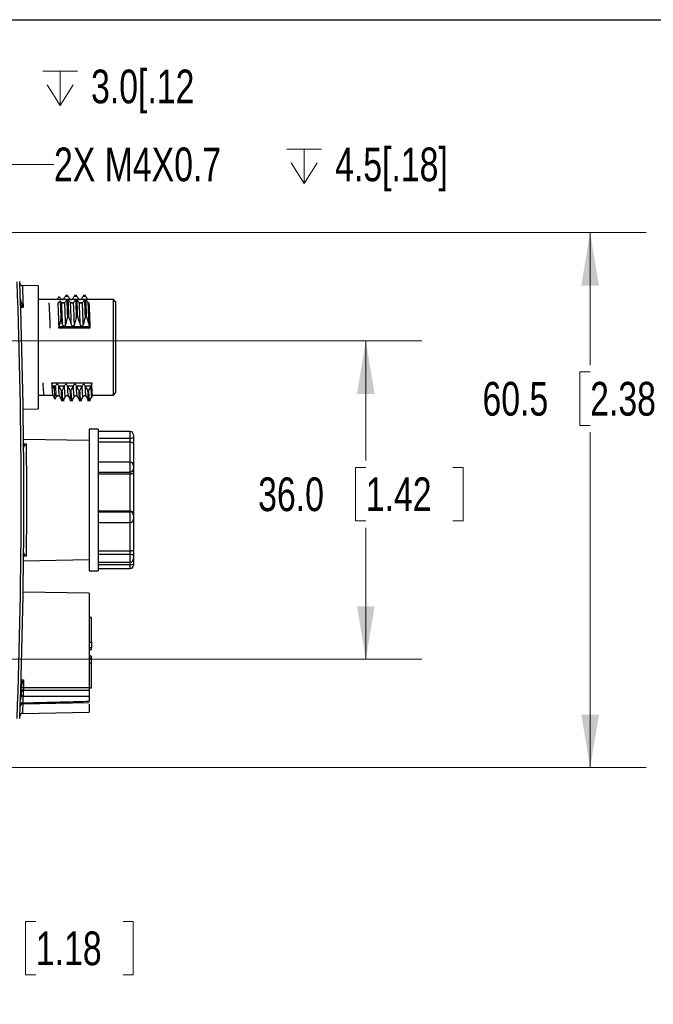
# Model space of a CAD drawing. Header units: millimetres. Extents: x 10 to 272, y 8 to 208.
# Tile 23 of 31: x 114 to 150, y 152 to 208. Entities that reach past the tile are written whole.
import ezdxf

# ---------------------------------------------------------------- set-up
doc = ezdxf.new("R2010")
doc.units = ezdxf.units.MM
doc.styles.add('SLDTEXTSTYLE0', font='TXT', dxfattribs={"width": 0.75})
doc.dimstyles.new('SLDDIMSTYLE0', dxfattribs={"dimtxt": 1.905, "dimasz": 3, "dimexe": 0, "dimexo": 0.0625, "dimgap": 0.47625, "dimtad": 0, "dimtih": 1, "dimtoh": 1, "dimdec": 1, "dimlfac": 2, "dimrnd": 1e-09, "dimzin": 12, "dimdsep": 46, "dimtxsty": 'SLDTEXTSTYLE0', "dimsah": 1, "dimcen": 0.09, "dimadec": 0, "dimazin": 3, "dimtfac": 1, "dimtdec": 1, "dimtofl": 0, "dimtmove": 0, "dimatfit": 3, "dimfxl": 1, "dimfrac": 2, "dimtolj": 1, "dimtzin": 12, "dimarcsym": 0})
doc.dimstyles.new('SLDDIMSTYLE2', dxfattribs={"dimtxt": 1.905, "dimasz": 3, "dimexe": 0, "dimexo": 0.0625, "dimgap": 0.47625, "dimtad": 0, "dimtih": 1, "dimtoh": 1, "dimdec": 1, "dimlfac": 2, "dimrnd": 1e-09, "dimzin": 4, "dimdsep": 46, "dimtxsty": 'SLDTEXTSTYLE0', "dimsah": 1, "dimcen": 0.09, "dimadec": 0, "dimazin": 1, "dimtfac": 1, "dimtdec": 1, "dimtofl": 0, "dimtmove": 0, "dimatfit": 3, "dimfxl": 1, "dimfrac": 2, "dimtolj": 1, "dimtzin": 12, "dimarcsym": 0})
doc.dimstyles.new('SLDDIMSTYLE3', dxfattribs={"dimtxt": 1.905, "dimasz": 3, "dimexe": 0, "dimexo": 0.0625, "dimgap": 0.47625, "dimtad": 0, "dimtih": 1, "dimtoh": 1, "dimdec": 1, "dimlfac": 2, "dimrnd": 1e-09, "dimzin": 12, "dimdsep": 46, "dimtxsty": 'SLDTEXTSTYLE0', "dimsah": 1, "dimcen": 0, "dimadec": 0, "dimazin": 3, "dimtfac": 1, "dimtdec": 1, "dimtofl": 0, "dimtmove": 0, "dimatfit": 3, "dimfxl": 1, "dimfrac": 2, "dimtolj": 1, "dimtzin": 12, "dimarcsym": 0})

# ---------------------------------------------------------------- blocks, each defined once
blk = doc.blocks.new('_D_14')
at = {"color": 7, "linetype": 'Continuous', "lineweight": 18}
for p, q in [((90.673, 170.264), (90.673, 152.028)), ((105.673, 170.264), (105.673, 152.028)), ((115.079, 156.715), (114.498, 156.715)), ((114.498, 156.715), (114.498, 153.691)), ((120.005, 156.715), (120.586, 156.715)), ((120.586, 156.715), (120.586, 153.691)), ((90.673, 155.203), (105.673, 155.203)), ((105.673, 155.203), (108.605, 155.203)), ((114.498, 153.691), (115.079, 153.691)), ((120.586, 153.691), (120.005, 153.691))]:
    blk.add_line(p, q, dxfattribs=at)
for points in [[(90.673, 155.203), (93.673, 154.703), (93.673, 155.703)], [(105.673, 155.203), (102.673, 155.703), (102.673, 154.703)]]:
    blk.add_solid(points, dxfattribs=at)
at = {"color": 7, "linetype": 'Continuous', "lineweight": 18, "char_height": 1.905, "attachment_point": 1, "style": 'SLDTEXTSTYLE0'}
for s, insert in [('30.0', (108.992, 156.146)), ('1.18', (115.079, 156.146))]:
    blk.add_mtext(s, dxfattribs=dict(at, insert=insert))
blk = doc.blocks.new('_D_15')
at = {"color": 7, "linetype": 'Continuous', "lineweight": 18}
for p, q in [((106.943, 189.534), (136.908, 189.534)), ((133.733, 189.534), (133.733, 182.771)), ((133.733, 182.384), (133.153, 182.384)), ((133.153, 182.384), (133.153, 179.36)), ((138.66, 182.384), (139.24, 182.384)), ((139.24, 182.384), (139.24, 179.36)), ((133.153, 179.36), (133.733, 179.36)), ((139.24, 179.36), (138.66, 179.36)), ((133.733, 171.534), (133.733, 178.973)), ((106.943, 171.534), (136.908, 171.534))]:
    blk.add_line(p, q, dxfattribs=at)
for points in [[(133.733, 189.534), (133.233, 186.534), (134.233, 186.534)], [(133.733, 171.534), (134.233, 174.534), (133.233, 174.534)]]:
    blk.add_solid(points, dxfattribs=at)
at = {"color": 7, "linetype": 'Continuous', "lineweight": 18, "char_height": 1.905, "attachment_point": 1, "style": 'SLDTEXTSTYLE0'}
for s, insert in [('36.0', (127.646, 181.815)), ('1.42', (133.733, 181.815))]:
    blk.add_mtext(s, dxfattribs=dict(at, insert=insert))
blk = doc.blocks.new('_D_16')
at = {"color": 7, "linetype": 'Continuous', "lineweight": 18}
for p, q in [((85.943, 195.659), (149.591, 195.659)), ((146.416, 195.659), (146.416, 188.17)), ((146.416, 187.783), (145.836, 187.783)), ((145.836, 187.783), (145.836, 184.758)), ((151.343, 187.783), (151.923, 187.783)), ((151.923, 187.783), (151.923, 184.758)), ((145.836, 184.758), (146.416, 184.758)), ((146.416, 165.409), (146.416, 184.371)), ((151.923, 184.758), (151.343, 184.758)), ((85.943, 165.409), (149.591, 165.409))]:
    blk.add_line(p, q, dxfattribs=at)
for points in [[(146.416, 195.659), (145.916, 192.659), (146.916, 192.659)], [(146.416, 165.409), (146.916, 168.409), (145.916, 168.409)]]:
    blk.add_solid(points, dxfattribs=at)
at = {"color": 7, "linetype": 'Continuous', "lineweight": 18, "char_height": 1.905, "attachment_point": 1, "style": 'SLDTEXTSTYLE0'}
for s, insert in [('60.5', (140.329, 187.214)), ('2.38', (146.416, 187.214))]:
    blk.add_mtext(s, dxfattribs=dict(at, insert=insert))
blk = doc.blocks.new('SW_SYMBOL_HOLE_DEPTH')
at = {"color": 0, "linetype": 'Continuous', "lineweight": 18}
for p, q in [((0, 875), (800, 875)), ((400, 875), (400, 75)), ((100, 555), (400, 75)), ((700, 555), (400, 75))]:
    blk.add_line(p, q, dxfattribs=at)
blk = doc.blocks.new('_D_17')
at = {"color": 7, "linetype": 'Continuous', "lineweight": 18}
for p, q in [((91.061, 190.59), (95.956, 203.912)), ((95.956, 203.912), (102.306, 203.912))]:
    blk.add_line(p, q, dxfattribs=at)
blk.add_solid([(91.061, 190.59), (92.565, 193.233), (91.627, 193.578)], dxfattribs=at)
at = {"color": 7, "linetype": 'Continuous', "lineweight": 18, "xscale": 0.0024333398, "yscale": 0.0024333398, "zscale": 0.0024333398}
blk.add_blockref('SW_SYMBOL_HOLE_DEPTH', (115.477, 202.65), dxfattribs=at)
at = {"color": 7, "linetype": 'Continuous', "lineweight": 18, "char_height": 1.905, "attachment_point": 1, "style": 'SLDTEXTSTYLE0'}
for s, insert in [('2X M4X0.7', (102.306, 204.87)), ('3.0[.12', (118.199, 204.87))]:
    blk.add_mtext(s, dxfattribs=dict(at, insert=insert))
blk = doc.blocks.new('_D_18')
at = {"color": 7, "linetype": 'Continuous', "lineweight": 18}
for p, q in [((106.099, 190.575), (109.753, 199.506)), ((109.753, 199.506), (116.103, 199.506))]:
    blk.add_line(p, q, dxfattribs=at)
blk.add_solid([(106.099, 190.575), (107.698, 193.163), (106.772, 193.541)], dxfattribs=at)
at = {"color": 7, "linetype": 'Continuous', "lineweight": 18, "xscale": 0.0024333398, "yscale": 0.0024333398, "zscale": 0.0024333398}
blk.add_blockref('SW_SYMBOL_HOLE_DEPTH', (129.274, 198.243), dxfattribs=at)
at = {"color": 7, "linetype": 'Continuous', "lineweight": 18, "char_height": 1.905, "attachment_point": 1, "style": 'SLDTEXTSTYLE0'}
for s, insert in [('2X M4X0.7', (116.103, 200.464)), ('4.5[.18]', (131.995, 200.464))]:
    blk.add_mtext(s, dxfattribs=dict(at, insert=insert))

msp = doc.modelspace()

# ---------------------------------------------------------------- linework, layer by layer
at = {"color": 7, "linetype": 'Continuous', "lineweight": 25}
for p, q in [((10.088, 207.692), (270.088, 207.692)), ((115.211, 192.644), (114.315, 192.659)), ((115.211, 192.644), (115.211, 185.687)), ((116.79, 192.124), (116.755, 192.064)), ((116.755, 192.064), (116.892, 192.064)), ((116.79, 192.124), (116.857, 192.124)), ((116.892, 192.064), (116.857, 192.124)), ((117.29, 192.124), (117.255, 192.064)), ((117.255, 192.064), (117.392, 192.064)), ((117.29, 192.124), (117.357, 192.124)), ((117.392, 192.064), (117.357, 192.124)), ((117.79, 192.124), (117.755, 192.064)), ((117.755, 192.064), (117.892, 192.064)), ((117.79, 192.124), (117.857, 192.124)), ((117.892, 192.064), (117.857, 192.124)), ((116.834, 191.865), (115.211, 191.865)), ((116.804, 191.818), (116.839, 191.873)), ((116.906, 191.873), (116.839, 191.873)), ((116.906, 191.873), (116.941, 191.818)), ((117.334, 191.865), (116.911, 191.865)), ((117.304, 191.818), (117.339, 191.873)), ((117.406, 191.873), (117.339, 191.873)), ((117.406, 191.873), (117.441, 191.818)), ((117.834, 191.865), (117.411, 191.865)), ((117.804, 191.818), (117.839, 191.873)), ((117.906, 191.873), (117.839, 191.873)), ((117.906, 191.873), (117.941, 191.818)), ((119.461, 191.865), (117.911, 191.865)), ((119.586, 191.74), (119.461, 191.865)), ((119.461, 186.465), (119.461, 191.865)), ((119.586, 191.74), (119.586, 186.59)), ((116.879, 190.897), (116.946, 190.897)), ((117.379, 190.897), (117.446, 190.897)), ((117.879, 190.897), (117.946, 190.897)), ((118.136, 190.253), (116.374, 190.253)), ((116.385, 190.354), (118.119, 190.354)), ((115.974, 187.16), (118.235, 187.16)), ((116.189, 186.974), (116.03, 186.974)), ((116.689, 186.974), (116.378, 186.974)), ((116.571, 186.711), (116.504, 186.711)), ((117.189, 186.974), (116.878, 186.974)), ((117.071, 186.711), (117.004, 186.711)), ((117.689, 186.974), (117.378, 186.974)), ((117.571, 186.711), (117.504, 186.711)), ((118.189, 186.974), (117.878, 186.974)), ((118.071, 186.711), (118.004, 186.711)), ((119.461, 186.465), (119.586, 186.59)), ((115.211, 186.465), (115.533, 186.465)), ((115.533, 186.465), (116.031, 186.465)), ((116.029, 186.468), (116.16, 186.242)), ((116.504, 186.165), (116.669, 186.165)), ((117.004, 186.165), (117.169, 186.165)), ((117.504, 186.165), (117.669, 186.165)), ((118.004, 186.165), (118.169, 186.165)), ((118.294, 186.465), (119.461, 186.465)), ((114.358, 185.672), (115.211, 185.687)), ((118.601, 184.534), (118.101, 184.534)), ((118.101, 184.534), (118.101, 176.534)), ((118.601, 184.534), (118.601, 184.397)), ((120.401, 184.407), (118.601, 184.407)), ((118.601, 184.397), (118.601, 182.531)), ((118.101, 183.899), (114.38, 183.964)), ((118.601, 184.029), (120.401, 184.029)), ((118.601, 183.824), (120.401, 183.824)), ((120.401, 183.824), (120.401, 184.029)), ((120.601, 184.207), (120.601, 184.081)), ((120.601, 184.081), (120.601, 183.693)), ((120.601, 183.693), (120.601, 182.481)), ((120.401, 182.681), (118.601, 182.681)), ((118.601, 182.531), (118.601, 179.495)), ((118.601, 182.121), (120.401, 182.121)), ((120.401, 182.015), (120.401, 182.121)), ((120.601, 182.481), (120.601, 182.295)), ((120.601, 182.295), (120.601, 182.094)), ((120.601, 182.094), (120.601, 179.774)), ((118.601, 182.015), (120.401, 182.015)), ((120.401, 179.918), (120.401, 182.015)), ((118.601, 179.918), (120.401, 179.918)), ((118.601, 179.863), (120.401, 179.863)), ((120.401, 179.863), (120.401, 179.918)), ((118.601, 179.495), (118.601, 177.068)), ((118.601, 179.273), (120.401, 179.273)), ((120.601, 179.774), (120.601, 179.67)), ((120.601, 179.67), (120.601, 179.473)), ((120.601, 179.473), (120.601, 177.726)), ((118.601, 177.662), (120.401, 177.662)), ((120.401, 177.478), (120.401, 177.662)), ((120.601, 177.726), (120.601, 177.378)), ((114.38, 177.104), (118.101, 177.169)), ((118.601, 177.478), (120.401, 177.478)), ((118.601, 177.068), (118.601, 176.534)), ((118.601, 177.028), (120.401, 177.028)), ((120.601, 177.378), (120.601, 177.228)), ((120.601, 177.228), (120.601, 176.935)), ((118.101, 176.534), (118.601, 176.534)), ((118.601, 176.883), (120.401, 176.883)), ((118.601, 176.661), (120.401, 176.661)), ((120.601, 176.935), (120.601, 176.861)), ((118.101, 175.268), (114.357, 175.334)), ((118.101, 175.268), (118.101, 169.93)), ((118.226, 173.889), (118.101, 173.889)), ((118.226, 173.879), (118.226, 173.889)), ((118.226, 172.492), (118.226, 173.879)), ((118.101, 172.203), (118.226, 172.203)), ((118.101, 172.093), (118.226, 172.093)), ((118.226, 172.492), (118.226, 172.203)), ((118.226, 172.093), (118.226, 172.203)), ((118.226, 171.713), (118.101, 171.713)), ((118.226, 171.603), (118.101, 171.603)), ((118.226, 171.603), (118.226, 171.713)), ((118.226, 171.314), (118.226, 171.603)), ((118.226, 169.926), (118.226, 171.314)), ((118.101, 169.917), (118.226, 169.917)), ((118.226, 169.926), (118.226, 169.917)), ((118.101, 169.432), (118.101, 169.162)), ((114.335, 169.008), (118.101, 169.098)), ((118.101, 168.999), (118.101, 168.537)), ((114.317, 168.471), (118.101, 168.537))]:
    msp.add_line(p, q, dxfattribs=at)
at = {"color": 8, "linetype": 'Continuous', "lineweight": 25}
for p, q in [((114.199, 191.917), (114.2, 191.917)), ((116.311, 191.692), (116.353, 191.692)), ((116.542, 191.692), (116.699, 191.692)), ((117.042, 191.692), (117.199, 191.692)), ((117.542, 191.692), (117.699, 191.692)), ((118.039, 191.692), (118.072, 191.692)), ((120.401, 184.029), (120.401, 184.407)), ((120.401, 182.681), (120.401, 183.824)), ((120.401, 182.121), (120.401, 182.681)), ((120.401, 179.273), (120.401, 179.863)), ((120.401, 177.662), (120.401, 179.273)), ((120.401, 177.028), (120.401, 177.478)), ((120.401, 176.883), (120.401, 177.028)), ((120.401, 176.661), (120.401, 176.883)), ((118.226, 173.879), (118.101, 173.879)), ((118.101, 172.492), (118.226, 172.492)), ((118.226, 171.314), (118.101, 171.314)), ((118.101, 169.926), (118.226, 169.926))]:
    msp.add_line(p, q, dxfattribs=at)
at = {"color": 8, "linetype": 'Continuous', "lineweight": 25, "flags": 128}
for points in [[(114.361, 191.418), (114.216, 191.419), (114.194, 191.419)], [(114.353, 183.708), (114.383, 183.708), (114.529, 183.705)], [(114.529, 177.363), (114.383, 177.36), (114.337, 177.359)], [(114.237, 170.374), (114.24, 170.374), (114.385, 170.375)], [(114.222, 169.831), (114.228, 169.832), (114.236, 169.835)], [(114.225, 169.9), (114.227, 169.899), (114.235, 169.897)], [(114.226, 169.953), (114.236, 169.95), (114.245, 169.947)], [(114.208, 169.393), (114.214, 169.39), (114.222, 169.386)]]:
    msp.add_lwpolyline(points, dxfattribs=at)
at = {"color": 7, "linetype": 'Continuous', "lineweight": 25, "flags": 128}
for points in [[(120.401, 177.478), (120.44, 177.476), (120.478, 177.47), (120.512, 177.461), (120.543, 177.449), (120.568, 177.433), (120.586, 177.416), (120.598, 177.397), (120.601, 177.378)], [(114.371, 169.936), (114.974, 169.935), (117.234, 169.931), (118.101, 169.93)], [(118.101, 169.771), (117.602, 169.772), (115.602, 169.775), (115.414, 169.775), (114.371, 169.777)]]:
    msp.add_lwpolyline(points, dxfattribs=at)
at = {"color": 7, "linetype": 'Continuous', "lineweight": 25}
for centre, radius, start, end in [((-210.599, 180.534), 324.85, 357.82185, 2.17815), ((-210.601, 180.534), 325, 357.82185, 2.17815), ((114.317, 192.809), 0.15, 182.1795, 270.207), ((120.401, 184.207), 0.2, 0, 90), ((120.448, 184.261), 0.236, 258.6111, 310.5022), ((120.401, 182.481), 0.2, 0, 90), ((120.414, 182.309), 0.188, 266.2001, 355.6157), ((120.405, 179.666), 0.197, 1.0161, 90.9833), ((120.401, 179.473), 0.2, 270, 0), ((120.401, 177.228), 0.2, 270, 0), ((120.448, 177.115), 0.236, 258.611, 310.5023), ((120.401, 176.861), 0.2, 270, 0), ((116.648, 169.781), 2.283, 176.1246, 180.1132), ((119.072, 169.855), 4.701, 179.0214, 180.9598), ((114.342, 169.272), 0.166, 86.2727, 136.5115), ((114.343, 169.261), 0.221, 86.7984, 118.9378), ((114.367, 169.946), 0.224, 237.3263, 270.2333), ((114.339, 168.857), 0.15, 91.1984, 177.939), ((114.324, 168.936), 0.134, 83.1372, 169.2746), ((114.319, 168.321), 0.15, 89.9826, 177.8022)]:
    msp.add_arc(centre, radius, start, end, dxfattribs=at)
at = {"color": 8, "linetype": 'Continuous', "lineweight": 25}
for centre, radius, start, end in [((114.235, 191.607), 0.143, 90.5939, 102.3053), ((114.314, 183.516), 0.139, 35.4586, 59.7922), ((114.314, 177.552), 0.139, 300.2078, 324.5414), ((112.66, 174.817), 5.284, 287.1756, 287.4423), ((111.96, 164.841), 5.636, 65.9681, 66.2721), ((111.786, 161.883), 7.972, 72.0955, 72.2968), ((112.658, 165.38), 4.37, 68.8303, 69.1921), ((111.994, 177.186), 7.763, 286.6575, 286.8606)]:
    msp.add_arc(centre, radius, start, end, dxfattribs=at)
for points, knots in [([(114.315, 192.641), (114.315, 192.643), (114.315, 192.646), (114.32, 192.517), (114.328, 192.301), (114.34, 191.988), (114.351, 191.68), (114.359, 191.474), (114.361, 191.418)], [0, 0, 0, 0, 0.150765, 0.341791, 0.538366, 0.729512, 0.926209, 1, 1, 1, 1]), ([(114.361, 191.418), (114.36, 191.418), (114.301, 191.474), (114.245, 191.543), (114.19, 191.61)], [0, 0, 0, 0, 0.0120233, 1, 1, 1, 1]), ([(115.474, 187.16), (115.483, 186.942), (115.493, 186.763), (115.514, 186.524), (115.524, 186.465), (115.533, 186.465)], [0, 0, 0, 0, 0.5, 0.5, 1, 1, 1, 1]), ([(116.254, 186.409), (116.252, 186.402), (116.243, 186.339), (116.224, 186.501), (116.206, 186.828), (116.197, 186.992)], [0, 0, 0, 0, 0.05881, 0.527123, 1, 1, 1, 1]), ([(116.42, 186.412), (116.412, 186.437), (116.396, 186.49), (116.379, 186.816), (116.37, 186.992)], [0, 0, 0, 0, 0.45957, 1, 1, 1, 1]), ([(116.754, 186.409), (116.752, 186.402), (116.743, 186.339), (116.724, 186.501), (116.706, 186.828), (116.697, 186.992)], [0, 0, 0, 0, 0.05881, 0.527123, 1, 1, 1, 1]), ([(116.92, 186.412), (116.912, 186.437), (116.896, 186.49), (116.879, 186.816), (116.87, 186.992)], [0, 0, 0, 0, 0.45957, 1, 1, 1, 1]), ([(117.254, 186.409), (117.252, 186.402), (117.243, 186.339), (117.224, 186.501), (117.206, 186.828), (117.197, 186.992)], [0, 0, 0, 0, 0.05881, 0.527123, 1, 1, 1, 1]), ([(117.42, 186.412), (117.412, 186.437), (117.396, 186.49), (117.379, 186.816), (117.37, 186.992)], [0, 0, 0, 0, 0.45957, 1, 1, 1, 1]), ([(117.754, 186.409), (117.752, 186.402), (117.743, 186.339), (117.724, 186.501), (117.706, 186.828), (117.697, 186.992)], [0, 0, 0, 0, 0.05881, 0.527123, 1, 1, 1, 1]), ([(117.92, 186.412), (117.912, 186.437), (117.896, 186.49), (117.879, 186.816), (117.87, 186.992)], [0, 0, 0, 0, 0.45957, 1, 1, 1, 1]), ([(118.254, 186.413), (118.253, 186.404), (118.243, 186.339), (118.224, 186.5), (118.206, 186.828), (118.197, 186.992)], [0, 0, 0, 0, 0.067602, 0.531541, 1, 1, 1, 1]), ([(114.234, 170.183), (114.25, 170.208), (114.294, 170.278), (114.35, 170.336), (114.384, 170.374), (114.385, 170.375)], [0, 0, 0, 0, 0.350665, 0.986635, 1, 1, 1, 1]), ([(114.337, 169.008), (114.331, 168.854), (114.322, 168.607), (114.317, 168.483), (114.317, 168.483), (114.317, 168.483)], [0, 0, 0, 0, 0.495698, 0.796436, 1, 1, 1, 1]), ([(114.34, 169.069), (114.339, 169.053), (114.336, 169.021), (114.335, 169.004), (114.335, 169.008), (114.335, 169.009)], [0, 0, 0, 0, 0.472008, 0.94373, 1, 1, 1, 1])]:
    msp.add_open_spline(points, degree=3, knots=knots, dxfattribs=at)
at = {"color": 7, "linetype": 'Continuous', "lineweight": 25}
for points, knots in [([(116.278, 191.858), (116.278, 191.858), (116.28, 191.859), (116.297, 191.885), (116.327, 191.93), (116.363, 191.988), (116.389, 192.032), (116.4, 192.051)], [0, 0, 0, 0, 0.148156, 0.35149, 0.565451, 0.80989, 1, 1, 1, 1]), ([(116.892, 192.064), (116.91, 192.035), (116.927, 192.007), (116.959, 191.955), (116.975, 191.932), (116.989, 191.912)], [0, 0, 0, 0, 0.5, 0.5, 1, 1, 1, 1]), ([(117.392, 192.064), (117.41, 192.035), (117.427, 192.007), (117.459, 191.955), (117.475, 191.932), (117.489, 191.912)], [0, 0, 0, 0, 0.5, 0.5, 1, 1, 1, 1]), ([(117.892, 192.064), (117.91, 192.035), (117.927, 192.007), (117.959, 191.955), (117.975, 191.932), (117.989, 191.912)], [0, 0, 0, 0, 0.5, 0.5, 1, 1, 1, 1]), ([(114.234, 191.75), (114.252, 191.69), (114.272, 191.633), (114.315, 191.523), (114.338, 191.469), (114.361, 191.418)], [0, 0, 0, 0, 0.5, 0.5, 1, 1, 1, 1]), ([(115.811, 191.692), (115.817, 191.628), (115.822, 191.547), (115.833, 191.355), (115.838, 191.245), (115.845, 191.063), (115.848, 191), (115.853, 190.867), (115.856, 190.797), (115.864, 190.577), (115.869, 190.419), (115.874, 190.253)], [0, 0, 0, 0, 0.25, 0.25, 0.5, 0.5, 0.625, 0.625, 0.75, 0.75, 1, 1, 1, 1]), ([(116.449, 191.806), (116.416, 191.757), (116.384, 191.717), (116.332, 191.672), (116.313, 191.669), (116.311, 191.692)], [0, 0, 0, 0, 0.5, 0.5, 1, 1, 1, 1]), ([(116.311, 191.692), (116.317, 191.628), (116.322, 191.547), (116.333, 191.355), (116.338, 191.245), (116.345, 191.063), (116.348, 191), (116.353, 190.867), (116.356, 190.797), (116.364, 190.577), (116.369, 190.419), (116.374, 190.253)], [0, 0, 0, 0, 0.25, 0.25, 0.5, 0.5, 0.625, 0.625, 0.75, 0.75, 1, 1, 1, 1]), ([(116.449, 191.806), (116.456, 191.69), (116.464, 191.539), (116.474, 191.277), (116.477, 191.184), (116.484, 190.985), (116.488, 190.878), (116.492, 190.765)], [0, 0, 0, 0, 0.5, 0.5, 0.75, 0.75, 1, 1, 1, 1]), ([(116.489, 191.912), (116.498, 191.9), (116.509, 191.89), (116.537, 191.876), (116.555, 191.871), (116.598, 191.871), (116.616, 191.876), (116.644, 191.89), (116.654, 191.899), (116.662, 191.912)], [0, 0, 0, 0, 0.25, 0.25, 0.5, 0.5, 0.75, 0.75, 1, 1, 1, 1]), ([(116.586, 190.468), (116.582, 190.605), (116.577, 190.734), (116.569, 190.976), (116.564, 191.087), (116.552, 191.394), (116.543, 191.569), (116.534, 191.696)], [0, 0, 0, 0, 0.25, 0.25, 0.5, 0.5, 1, 1, 1, 1]), ([(116.707, 191.696), (116.699, 191.688), (116.687, 191.684), (116.659, 191.678), (116.641, 191.677), (116.598, 191.676), (116.58, 191.677), (116.553, 191.683), (116.542, 191.688), (116.534, 191.696)], [0, 0, 0, 0, 0.25, 0.25, 0.5, 0.5, 0.75, 0.75, 1, 1, 1, 1]), ([(116.804, 191.818), (116.787, 191.791), (116.77, 191.767), (116.737, 191.726), (116.721, 191.708), (116.707, 191.696)], [0, 0, 0, 0, 0.5, 0.5, 1, 1, 1, 1]), ([(116.759, 190.468), (116.755, 190.605), (116.75, 190.734), (116.742, 190.976), (116.738, 191.087), (116.725, 191.394), (116.716, 191.569), (116.707, 191.696)], [0, 0, 0, 0, 0.25, 0.25, 0.5, 0.5, 1, 1, 1, 1]), ([(116.879, 190.897), (116.876, 191.001), (116.872, 191.101), (116.866, 191.286), (116.863, 191.373), (116.853, 191.619), (116.846, 191.761), (116.839, 191.873)], [0, 0, 0, 0, 0.25, 0.25, 0.5, 0.5, 1, 1, 1, 1]), ([(116.946, 190.897), (116.943, 191.001), (116.939, 191.101), (116.933, 191.286), (116.93, 191.373), (116.92, 191.619), (116.913, 191.761), (116.906, 191.873)], [0, 0, 0, 0, 0.25, 0.25, 0.5, 0.5, 1, 1, 1, 1]), ([(116.989, 191.912), (116.998, 191.9), (117.009, 191.89), (117.037, 191.876), (117.055, 191.871), (117.098, 191.871), (117.116, 191.876), (117.144, 191.89), (117.154, 191.899), (117.162, 191.912)], [0, 0, 0, 0, 0.25, 0.25, 0.5, 0.5, 0.75, 0.75, 1, 1, 1, 1]), ([(117.086, 190.468), (117.082, 190.605), (117.077, 190.734), (117.069, 190.976), (117.064, 191.087), (117.052, 191.394), (117.043, 191.569), (117.034, 191.696)], [0, 0, 0, 0, 0.25, 0.25, 0.5, 0.5, 1, 1, 1, 1]), ([(117.207, 191.696), (117.199, 191.688), (117.187, 191.684), (117.159, 191.678), (117.141, 191.677), (117.098, 191.676), (117.08, 191.677), (117.053, 191.683), (117.042, 191.688), (117.034, 191.696)], [0, 0, 0, 0, 0.25, 0.25, 0.5, 0.5, 0.75, 0.75, 1, 1, 1, 1]), ([(117.304, 191.818), (117.287, 191.791), (117.27, 191.767), (117.237, 191.726), (117.221, 191.708), (117.207, 191.696)], [0, 0, 0, 0, 0.5, 0.5, 1, 1, 1, 1]), ([(117.259, 190.468), (117.255, 190.605), (117.25, 190.734), (117.242, 190.976), (117.238, 191.087), (117.225, 191.394), (117.216, 191.569), (117.207, 191.696)], [0, 0, 0, 0, 0.25, 0.25, 0.5, 0.5, 1, 1, 1, 1]), ([(117.379, 190.897), (117.376, 191.001), (117.372, 191.101), (117.366, 191.286), (117.363, 191.373), (117.353, 191.619), (117.346, 191.761), (117.339, 191.873)], [0, 0, 0, 0, 0.25, 0.25, 0.5, 0.5, 1, 1, 1, 1]), ([(117.446, 190.897), (117.443, 191.001), (117.439, 191.101), (117.433, 191.286), (117.43, 191.373), (117.42, 191.619), (117.413, 191.761), (117.406, 191.873)], [0, 0, 0, 0, 0.25, 0.25, 0.5, 0.5, 1, 1, 1, 1]), ([(117.489, 191.912), (117.498, 191.9), (117.509, 191.89), (117.537, 191.876), (117.555, 191.871), (117.598, 191.871), (117.616, 191.876), (117.644, 191.89), (117.654, 191.899), (117.662, 191.912)], [0, 0, 0, 0, 0.25, 0.25, 0.5, 0.5, 0.75, 0.75, 1, 1, 1, 1]), ([(117.586, 190.468), (117.582, 190.605), (117.577, 190.734), (117.569, 190.976), (117.564, 191.087), (117.552, 191.394), (117.543, 191.569), (117.534, 191.696)], [0, 0, 0, 0, 0.25, 0.25, 0.5, 0.5, 1, 1, 1, 1]), ([(117.707, 191.696), (117.699, 191.688), (117.687, 191.684), (117.659, 191.678), (117.641, 191.677), (117.598, 191.676), (117.58, 191.677), (117.553, 191.683), (117.542, 191.688), (117.534, 191.696)], [0, 0, 0, 0, 0.25, 0.25, 0.5, 0.5, 0.75, 0.75, 1, 1, 1, 1]), ([(117.804, 191.818), (117.787, 191.791), (117.77, 191.767), (117.737, 191.726), (117.721, 191.708), (117.707, 191.696)], [0, 0, 0, 0, 0.5, 0.5, 1, 1, 1, 1]), ([(117.759, 190.468), (117.755, 190.605), (117.75, 190.734), (117.742, 190.976), (117.738, 191.087), (117.725, 191.394), (117.716, 191.569), (117.707, 191.696)], [0, 0, 0, 0, 0.25, 0.25, 0.5, 0.5, 1, 1, 1, 1]), ([(117.879, 190.897), (117.876, 191.001), (117.872, 191.101), (117.866, 191.286), (117.863, 191.373), (117.853, 191.619), (117.846, 191.761), (117.839, 191.873)], [0, 0, 0, 0, 0.25, 0.25, 0.5, 0.5, 1, 1, 1, 1]), ([(117.946, 190.897), (117.943, 191.001), (117.939, 191.101), (117.933, 191.286), (117.93, 191.373), (117.92, 191.619), (117.913, 191.761), (117.906, 191.873)], [0, 0, 0, 0, 0.25, 0.25, 0.5, 0.5, 1, 1, 1, 1]), ([(118.086, 190.468), (118.082, 190.605), (118.077, 190.734), (118.069, 190.976), (118.064, 191.087), (118.052, 191.394), (118.043, 191.569), (118.034, 191.696)], [0, 0, 0, 0, 0.25, 0.25, 0.5, 0.5, 1, 1, 1, 1]), ([(118.064, 191.677), (118.06, 191.678), (118.053, 191.679), (118.04, 191.691), (118.034, 191.696)], [0, 0, 0, 0, 0.544703, 1, 1, 1, 1]), ([(118.072, 191.692), (118.078, 191.628), (118.083, 191.547), (118.094, 191.355), (118.099, 191.245), (118.107, 191.063), (118.109, 191), (118.114, 190.867), (118.117, 190.797), (118.125, 190.577), (118.13, 190.419), (118.136, 190.253)], [0, 0, 0, 0, 0.25, 0.25, 0.5, 0.5, 0.625, 0.625, 0.75, 0.75, 1, 1, 1, 1]), ([(116.586, 190.468), (116.57, 190.524), (116.553, 190.579), (116.535, 190.634), (116.521, 190.678), (116.506, 190.722), (116.492, 190.765)], [0, 0, 0, 0, 0.0003472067, 0.0003472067, 0.0003472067, 0.0006228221, 0.0006228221, 0.0006228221, 0.0006228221]), ([(116.759, 190.468), (116.753, 190.444), (116.745, 190.421), (116.726, 190.389), (116.718, 190.379), (116.699, 190.363), (116.687, 190.358), (116.662, 190.359), (116.65, 190.365), (116.631, 190.38), (116.623, 190.39), (116.603, 190.421), (116.593, 190.444), (116.586, 190.468)], [0, 0, 0, 0, 0.25, 0.25, 0.375, 0.375, 0.5, 0.5, 0.625, 0.625, 0.75, 0.75, 1, 1, 1, 1]), ([(117.086, 190.468), (117.07, 190.524), (117.053, 190.579), (117.035, 190.634), (117.021, 190.678), (117.006, 190.722), (116.991, 190.766), (116.977, 190.809), (116.962, 190.853), (116.946, 190.897)], [0, 0, 0, 0, 0.0003472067, 0.0003472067, 0.0003472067, 0.0006241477, 0.0006241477, 0.0006241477, 0.0009011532, 0.0009011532, 0.0009011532, 0.0009011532]), ([(117.259, 190.468), (117.253, 190.444), (117.245, 190.421), (117.226, 190.389), (117.218, 190.379), (117.199, 190.363), (117.187, 190.358), (117.162, 190.359), (117.15, 190.365), (117.131, 190.38), (117.123, 190.39), (117.103, 190.421), (117.093, 190.444), (117.086, 190.468)], [0, 0, 0, 0, 0.25, 0.25, 0.375, 0.375, 0.5, 0.5, 0.625, 0.625, 0.75, 0.75, 1, 1, 1, 1]), ([(117.586, 190.468), (117.57, 190.524), (117.553, 190.579), (117.535, 190.634), (117.521, 190.678), (117.506, 190.722), (117.491, 190.766), (117.477, 190.809), (117.462, 190.853), (117.446, 190.897)], [0, 0, 0, 0, 0.0003472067, 0.0003472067, 0.0003472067, 0.0006241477, 0.0006241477, 0.0006241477, 0.0009011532, 0.0009011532, 0.0009011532, 0.0009011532]), ([(117.759, 190.468), (117.753, 190.444), (117.745, 190.421), (117.726, 190.389), (117.718, 190.379), (117.699, 190.363), (117.687, 190.358), (117.662, 190.359), (117.65, 190.365), (117.631, 190.38), (117.623, 190.39), (117.603, 190.421), (117.593, 190.444), (117.586, 190.468)], [0, 0, 0, 0, 0.25, 0.25, 0.375, 0.375, 0.5, 0.5, 0.625, 0.625, 0.75, 0.75, 1, 1, 1, 1]), ([(118.086, 190.468), (118.07, 190.524), (118.053, 190.579), (118.035, 190.634), (118.021, 190.678), (118.006, 190.722), (117.991, 190.766), (117.977, 190.809), (117.962, 190.853), (117.946, 190.897)], [0, 0, 0, 0, 0.0003472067, 0.0003472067, 0.0003472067, 0.0006241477, 0.0006241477, 0.0006241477, 0.0009011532, 0.0009011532, 0.0009011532, 0.0009011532]), ([(118.119, 190.354), (118.113, 190.378), (118.106, 190.402), (118.099, 190.426), (118.095, 190.44), (118.09, 190.454), (118.086, 190.468)], [0, 0, 0, 0, 0.0001495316, 0.0001495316, 0.0001495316, 0.000238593, 0.000238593, 0.000238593, 0.000238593]), ([(115.974, 187.16), (115.984, 186.958), (116.002, 186.581), (116.02, 186.518), (116.029, 186.489)], [0, 0, 0, 0, 0.536364, 1, 1, 1, 1]), ([(116.03, 186.974), (116.015, 187.007), (116.001, 187.041), (115.981, 187.105), (115.975, 187.135), (115.974, 187.16)], [0, 0, 0, 0, 0.5, 0.5, 1, 1, 1, 1]), ([(116.37, 186.992), (116.361, 187.011), (116.35, 187.029), (116.322, 187.059), (116.304, 187.072), (116.261, 187.073), (116.243, 187.059), (116.215, 187.029), (116.204, 187.011), (116.197, 186.992)], [0, 0, 0, 0, 0.25, 0.25, 0.5, 0.5, 0.75, 0.75, 1, 1, 1, 1]), ([(116.87, 186.992), (116.861, 187.011), (116.85, 187.029), (116.822, 187.059), (116.804, 187.072), (116.761, 187.073), (116.743, 187.059), (116.715, 187.029), (116.704, 187.011), (116.697, 186.992)], [0, 0, 0, 0, 0.25, 0.25, 0.5, 0.5, 0.75, 0.75, 1, 1, 1, 1]), ([(117.37, 186.992), (117.361, 187.011), (117.35, 187.029), (117.322, 187.059), (117.304, 187.072), (117.261, 187.073), (117.243, 187.059), (117.215, 187.029), (117.204, 187.011), (117.197, 186.992)], [0, 0, 0, 0, 0.25, 0.25, 0.5, 0.5, 0.75, 0.75, 1, 1, 1, 1]), ([(117.87, 186.992), (117.861, 187.011), (117.85, 187.029), (117.822, 187.059), (117.804, 187.072), (117.761, 187.073), (117.743, 187.059), (117.715, 187.029), (117.704, 187.011), (117.697, 186.992)], [0, 0, 0, 0, 0.25, 0.25, 0.5, 0.5, 0.75, 0.75, 1, 1, 1, 1]), ([(118.294, 186.48), (118.292, 186.476), (118.284, 186.459), (118.27, 186.567), (118.253, 186.789), (118.241, 187.037), (118.235, 187.16)], [0, 0, 0, 0, 0.098666, 0.400156, 0.701644, 1, 1, 1, 1]), ([(116.113, 186.802), (116.119, 186.815), (116.125, 186.829), (116.131, 186.842), (116.15, 186.886), (116.17, 186.93), (116.189, 186.974)], [0.0001996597, 0.0001996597, 0.0001996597, 0.0001996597, 0.0002882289, 0.0002882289, 0.0002882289, 0.0005764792, 0.0005764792, 0.0005764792, 0.0005764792]), ([(116.113, 186.802), (116.118, 186.702), (116.132, 186.429), (116.148, 186.226), (116.158, 186.26), (116.16, 186.264)], [0, 0, 0, 0, 0.3312346, 0.9076738, 1, 1, 1, 1]), ([(116.378, 186.974), (116.399, 186.93), (116.42, 186.886), (116.441, 186.842), (116.462, 186.798), (116.483, 186.754), (116.504, 186.711)], [0, 0, 0, 0, 0.0002918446, 0.0002918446, 0.0002918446, 0.0005837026, 0.0005837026, 0.0005837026, 0.0005837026]), ([(116.504, 186.711), (116.513, 186.552), (116.529, 186.238), (116.545, 186.189), (116.553, 186.165)], [0, 0, 0, 0, 0.503519, 1, 1, 1, 1]), ([(116.571, 186.711), (116.591, 186.754), (116.611, 186.798), (116.631, 186.842), (116.65, 186.886), (116.67, 186.93), (116.689, 186.974)], [0, 0, 0, 0, 0.0002882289, 0.0002882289, 0.0002882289, 0.0005764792, 0.0005764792, 0.0005764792, 0.0005764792]), ([(116.624, 186.185), (116.623, 186.178), (116.614, 186.12), (116.596, 186.264), (116.58, 186.561), (116.571, 186.711)], [0, 0, 0, 0, 0.066931, 0.530348, 1, 1, 1, 1]), ([(116.878, 186.974), (116.899, 186.93), (116.92, 186.886), (116.941, 186.842), (116.962, 186.798), (116.983, 186.754), (117.004, 186.711)], [0, 0, 0, 0, 0.0002918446, 0.0002918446, 0.0002918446, 0.0005837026, 0.0005837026, 0.0005837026, 0.0005837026]), ([(117.004, 186.711), (117.013, 186.552), (117.029, 186.238), (117.045, 186.189), (117.053, 186.165)], [0, 0, 0, 0, 0.5035191, 1, 1, 1, 1]), ([(117.071, 186.711), (117.091, 186.754), (117.111, 186.798), (117.131, 186.842), (117.15, 186.886), (117.17, 186.93), (117.189, 186.974)], [0, 0, 0, 0, 0.0002882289, 0.0002882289, 0.0002882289, 0.0005764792, 0.0005764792, 0.0005764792, 0.0005764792]), ([(117.124, 186.185), (117.123, 186.178), (117.114, 186.12), (117.096, 186.264), (117.08, 186.561), (117.071, 186.711)], [0, 0, 0, 0, 0.066931, 0.530348, 1, 1, 1, 1]), ([(117.378, 186.974), (117.399, 186.93), (117.42, 186.886), (117.441, 186.842), (117.462, 186.798), (117.483, 186.754), (117.504, 186.711)], [0, 0, 0, 0, 0.0002918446, 0.0002918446, 0.0002918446, 0.0005837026, 0.0005837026, 0.0005837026, 0.0005837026]), ([(117.504, 186.711), (117.513, 186.552), (117.529, 186.238), (117.545, 186.189), (117.553, 186.165)], [0, 0, 0, 0, 0.503519, 1, 1, 1, 1]), ([(117.571, 186.711), (117.591, 186.754), (117.611, 186.798), (117.631, 186.842), (117.65, 186.886), (117.67, 186.93), (117.689, 186.974)], [0, 0, 0, 0, 0.0002882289, 0.0002882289, 0.0002882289, 0.0005764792, 0.0005764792, 0.0005764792, 0.0005764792]), ([(117.624, 186.185), (117.623, 186.178), (117.614, 186.12), (117.596, 186.264), (117.58, 186.561), (117.571, 186.711)], [0, 0, 0, 0, 0.066931, 0.530348, 1, 1, 1, 1]), ([(117.878, 186.974), (117.899, 186.93), (117.92, 186.886), (117.941, 186.842), (117.962, 186.798), (117.983, 186.754), (118.004, 186.711)], [0, 0, 0, 0, 0.0002918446, 0.0002918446, 0.0002918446, 0.0005837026, 0.0005837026, 0.0005837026, 0.0005837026]), ([(118.004, 186.711), (118.013, 186.552), (118.029, 186.238), (118.045, 186.189), (118.053, 186.165)], [0, 0, 0, 0, 0.503519, 1, 1, 1, 1]), ([(118.071, 186.711), (118.091, 186.754), (118.111, 186.798), (118.131, 186.842), (118.15, 186.886), (118.17, 186.93), (118.189, 186.974)], [0, 0, 0, 0, 0.0002882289, 0.0002882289, 0.0002882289, 0.0005764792, 0.0005764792, 0.0005764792, 0.0005764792]), ([(118.124, 186.185), (118.123, 186.178), (118.113, 186.12), (118.096, 186.264), (118.08, 186.561), (118.071, 186.711)], [0, 0, 0, 0, 0.066931, 0.530348, 1, 1, 1, 1]), ([(116.166, 186.242), (116.181, 186.267), (116.21, 186.318), (116.239, 186.368), (116.254, 186.393)], [0, 0, 0, 0, 0.500011, 1, 1, 1, 1]), ([(116.254, 186.393), (116.265, 186.408), (116.288, 186.435), (116.35, 186.445), (116.398, 186.423), (116.413, 186.403), (116.42, 186.393)], [0, 0, 0, 0, 0.280989, 0.549879, 0.791141, 1, 1, 1, 1]), ([(116.42, 186.393), (116.441, 186.356), (116.485, 186.281), (116.528, 186.206), (116.55, 186.168)], [0, 0, 0, 0, 0.4999842, 1, 1, 1, 1]), ([(116.624, 186.168), (116.645, 186.206), (116.689, 186.281), (116.732, 186.356), (116.754, 186.393)], [0, 0, 0, 0, 0.500015, 1, 1, 1, 1]), ([(116.754, 186.393), (116.765, 186.408), (116.788, 186.435), (116.85, 186.445), (116.898, 186.423), (116.913, 186.403), (116.92, 186.393)], [0, 0, 0, 0, 0.280989, 0.549879, 0.791141, 1, 1, 1, 1]), ([(116.92, 186.393), (116.941, 186.356), (116.985, 186.281), (117.028, 186.206), (117.05, 186.168)], [0, 0, 0, 0, 0.4999842, 1, 1, 1, 1]), ([(117.124, 186.168), (117.145, 186.206), (117.189, 186.281), (117.232, 186.356), (117.254, 186.393)], [0, 0, 0, 0, 0.500015, 1, 1, 1, 1]), ([(117.254, 186.393), (117.265, 186.408), (117.288, 186.435), (117.35, 186.445), (117.398, 186.423), (117.413, 186.403), (117.42, 186.393)], [0, 0, 0, 0, 0.280983, 0.54988, 0.791141, 1, 1, 1, 1]), ([(117.42, 186.393), (117.441, 186.356), (117.485, 186.281), (117.528, 186.206), (117.55, 186.168)], [0, 0, 0, 0, 0.4999842, 1, 1, 1, 1]), ([(117.624, 186.168), (117.645, 186.206), (117.689, 186.281), (117.732, 186.356), (117.754, 186.393)], [0, 0, 0, 0, 0.500011, 1, 1, 1, 1]), ([(117.754, 186.393), (117.765, 186.408), (117.788, 186.435), (117.85, 186.445), (117.898, 186.423), (117.913, 186.403), (117.92, 186.393)], [0, 0, 0, 0, 0.280989, 0.549879, 0.791141, 1, 1, 1, 1]), ([(117.92, 186.393), (117.941, 186.356), (117.985, 186.281), (118.028, 186.206), (118.05, 186.168)], [0, 0, 0, 0, 0.499981, 1, 1, 1, 1]), ([(118.124, 186.168), (118.145, 186.206), (118.189, 186.281), (118.232, 186.356), (118.254, 186.393)], [0, 0, 0, 0, 0.500015, 1, 1, 1, 1]), ([(118.254, 186.393), (118.261, 186.406), (118.275, 186.43), (118.289, 186.454), (118.295, 186.465)], [0, 0, 0, 0, 0.522883, 1, 1, 1, 1]), ([(114.323, 183.653), (114.353, 183.652), (114.386, 183.657), (114.456, 183.675), (114.493, 183.688), (114.529, 183.705)], [0, 0, 0, 0, 0.5, 0.5, 1, 1, 1, 1]), ([(114.529, 183.705), (114.53, 183.641), (114.531, 183.564), (114.532, 183.391), (114.533, 183.295), (114.535, 183.082), (114.536, 182.966), (114.538, 182.715), (114.54, 182.449), (114.542, 182.157), (114.543, 181.851), (114.544, 181.692), (114.545, 181.371), (114.545, 181.207), (114.546, 180.874), (114.546, 180.703), (114.546, 180.364), (114.546, 180.195), (114.545, 179.859), (114.544, 179.531), (114.543, 179.217), (114.542, 178.911), (114.541, 178.763), (114.539, 178.484), (114.538, 178.352), (114.536, 178.102), (114.535, 177.985), (114.533, 177.772), (114.532, 177.676), (114.531, 177.503), (114.53, 177.427), (114.529, 177.363)], [0, 0, 0, 0, 0.0625, 0.0625, 0.125, 0.125, 0.1875, 0.1875, 0.25, 0.3125, 0.3125, 0.375, 0.375, 0.4375, 0.4375, 0.5, 0.5, 0.5625, 0.5625, 0.625, 0.6875, 0.6875, 0.75, 0.75, 0.8125, 0.8125, 0.875, 0.875, 0.9375, 0.9375, 1, 1, 1, 1]), ([(120.401, 183.824), (120.433, 183.824), (120.464, 183.819), (120.516, 183.803), (120.537, 183.791), (120.587, 183.754), (120.601, 183.724), (120.601, 183.693)], [0, 0, 0, 0, 0.25, 0.25, 0.5, 0.5, 1, 1, 1, 1]), ([(114.427, 183.596), (114.412, 183.583), (114.402, 183.568), (114.388, 183.538), (114.385, 183.522), (114.385, 183.506)], [0, 0, 0, 0, 0.5, 0.5, 1, 1, 1, 1]), ([(120.401, 182.015), (120.433, 182.015), (120.464, 182.018), (120.516, 182.029), (120.537, 182.036), (120.587, 182.059), (120.601, 182.077), (120.601, 182.094)], [0, 0, 0, 0, 0.25, 0.25, 0.5, 0.5, 1, 1, 1, 1]), ([(120.401, 179.918), (120.433, 179.918), (120.464, 179.913), (120.516, 179.894), (120.537, 179.881), (120.587, 179.839), (120.601, 179.806), (120.601, 179.774)], [0, 0, 0, 0, 0.25, 0.25, 0.5, 0.5, 1, 1, 1, 1]), ([(120.401, 177.662), (120.433, 177.662), (120.464, 177.665), (120.516, 177.672), (120.537, 177.678), (120.587, 177.696), (120.601, 177.711), (120.601, 177.726)], [0, 0, 0, 0, 0.25, 0.25, 0.5, 0.5, 1, 1, 1, 1]), ([(114.323, 177.415), (114.353, 177.416), (114.386, 177.411), (114.456, 177.393), (114.493, 177.38), (114.529, 177.363)], [0, 0, 0, 0, 0.5, 0.5, 1, 1, 1, 1]), ([(114.385, 177.562), (114.385, 177.546), (114.388, 177.53), (114.402, 177.5), (114.412, 177.485), (114.427, 177.472)], [0, 0, 0, 0, 0.5, 0.5, 1, 1, 1, 1]), ([(114.255, 169.989), (114.273, 170.057), (114.294, 170.122), (114.339, 170.25), (114.362, 170.313), (114.385, 170.375)], [0, 0, 0, 0, 0.5, 0.5, 1, 1, 1, 1]), ([(114.37, 169.936), (114.341, 169.936), (114.313, 169.933), (114.265, 169.919), (114.246, 169.908), (114.235, 169.897)], [0, 0, 0, 0, 0.5, 0.5, 1, 1, 1, 1]), ([(114.365, 169.777), (114.337, 169.778), (114.31, 169.785), (114.264, 169.806), (114.247, 169.82), (114.236, 169.835)], [0, 0, 0, 0, 0.5, 0.5, 1, 1, 1, 1]), ([(118.101, 169.93), (118.101, 169.906), (118.101, 169.877), (118.101, 169.82), (118.101, 169.792), (118.101, 169.771)], [0, 0, 0, 0, 0.5, 0.5, 1, 1, 1, 1]), ([(114.236, 169.455), (114.235, 169.449), (114.234, 169.443), (114.233, 169.437), (114.229, 169.42), (114.226, 169.403), (114.222, 169.386)], [0, 0, 0, 0, 0.00003657, 0.00003657, 0.00003657, 0.0001469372, 0.0001469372, 0.0001469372, 0.0001469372]), ([(114.246, 169.757), (114.247, 169.735), (114.247, 169.711), (114.246, 169.662), (114.245, 169.638), (114.242, 169.564), (114.241, 169.515), (114.237, 169.468)], [0, 0, 0, 0, 0.25, 0.25, 0.5, 0.5, 1, 1, 1, 1]), ([(114.368, 169.722), (114.366, 169.685), (114.355, 169.644), (114.351, 169.56), (114.357, 169.519), (114.355, 169.482)], [0, 0, 0, 0, 0.5, 0.5, 1, 1, 1, 1]), ([(118.101, 169.432), (117.935, 169.432), (117.768, 169.432), (117.602, 169.433), (116.935, 169.434), (116.269, 169.435), (115.602, 169.436), (115.186, 169.436), (114.77, 169.437), (114.353, 169.438)], [0, 0, 0, 0, 0.001, 0.001, 0.001, 0.005, 0.005, 0.005, 0.007498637, 0.007498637, 0.007498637, 0.007498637]), ([(118.101, 169.771), (118.101, 169.726), (118.101, 169.664), (118.101, 169.54), (118.101, 169.478), (118.101, 169.432)], [0, 0, 0, 0, 0.5, 0.5, 1, 1, 1, 1]), ([(114.191, 168.909), (114.19, 168.902), (114.189, 168.868), (114.189, 168.865), (114.189, 168.863)], [0, 0, 0, 0, 0.227327, 1, 1, 1, 1]), ([(114.34, 169.069), (114.459, 169.072), (114.577, 169.075), (114.696, 169.078), (115.362, 169.094), (116.029, 169.11), (116.695, 169.127), (117.164, 169.139), (117.633, 169.15), (118.101, 169.162)], [0.000287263, 0.000287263, 0.000287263, 0.000287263, 0.001, 0.001, 0.001, 0.005, 0.005, 0.005, 0.007812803, 0.007812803, 0.007812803, 0.007812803])]:
    msp.add_open_spline(points, degree=3, knots=knots, dxfattribs=at)
for points in [[(116.4, 192.051), (116.432, 191.998), (116.463, 191.949), (116.489, 191.912)], [(116.662, 191.912), (116.688, 191.952), (116.721, 192.006), (116.755, 192.064)], [(117.162, 191.912), (117.188, 191.952), (117.221, 192.006), (117.255, 192.064)], [(117.662, 191.912), (117.688, 191.952), (117.721, 192.006), (117.755, 192.064)], [(114.198, 191.939), (114.199, 191.932), (114.199, 191.924), (114.2, 191.917)], [(114.2, 191.917), (114.204, 191.858), (114.219, 191.802), (114.234, 191.75)], [(116.534, 191.696), (116.51, 191.719), (116.48, 191.759), (116.449, 191.806)], [(117.034, 191.696), (117.008, 191.721), (116.975, 191.765), (116.941, 191.818)], [(117.534, 191.696), (117.508, 191.721), (117.475, 191.765), (117.441, 191.818)], [(118.034, 191.696), (118.008, 191.721), (117.975, 191.765), (117.941, 191.818)], [(117.989, 191.912), (118.016, 191.874), (118.035, 191.851), (118.037, 191.856)], [(118.072, 191.692), (118.073, 191.683), (118.071, 191.678), (118.067, 191.676)], [(116.492, 190.765), (116.452, 190.629), (116.416, 190.492), (116.385, 190.354)], [(116.879, 190.897), (116.835, 190.755), (116.795, 190.612), (116.759, 190.468)], [(117.379, 190.897), (117.335, 190.755), (117.295, 190.612), (117.259, 190.468)], [(117.879, 190.897), (117.835, 190.755), (117.795, 190.612), (117.759, 190.468)], [(116.374, 190.253), (116.373, 190.285), (116.377, 190.319), (116.385, 190.354)], [(118.119, 190.354), (118.129, 190.32), (118.134, 190.285), (118.136, 190.253)], [(118.235, 187.16), (118.237, 187.115), (118.221, 187.053), (118.197, 186.992)], [(116.03, 186.974), (116.058, 186.916), (116.085, 186.859), (116.113, 186.802)], [(116.197, 186.992), (116.194, 186.986), (116.192, 186.98), (116.189, 186.974)], [(116.378, 186.974), (116.375, 186.98), (116.372, 186.986), (116.37, 186.992)], [(116.697, 186.992), (116.694, 186.986), (116.692, 186.98), (116.689, 186.974)], [(116.878, 186.974), (116.875, 186.98), (116.872, 186.986), (116.87, 186.992)], [(117.197, 186.992), (117.194, 186.986), (117.192, 186.98), (117.189, 186.974)], [(117.378, 186.974), (117.375, 186.98), (117.372, 186.986), (117.37, 186.992)], [(117.697, 186.992), (117.694, 186.986), (117.692, 186.98), (117.689, 186.974)], [(117.878, 186.974), (117.875, 186.98), (117.872, 186.986), (117.87, 186.992)], [(118.197, 186.992), (118.194, 186.986), (118.192, 186.98), (118.189, 186.974)], [(114.427, 183.596), (114.457, 183.624), (114.493, 183.662), (114.529, 183.705)], [(114.427, 177.472), (114.457, 177.444), (114.493, 177.406), (114.529, 177.363)], [(114.385, 170.375), (114.38, 170.222), (114.375, 170.075), (114.37, 169.936)], [(114.235, 169.897), (114.23, 169.876), (114.23, 169.855), (114.236, 169.835)], [(114.245, 169.947), (114.242, 169.93), (114.238, 169.913), (114.235, 169.897)], [(114.236, 169.835), (114.239, 169.816), (114.241, 169.796), (114.244, 169.777)], [(114.244, 169.777), (114.245, 169.77), (114.245, 169.764), (114.246, 169.757)], [(114.255, 169.989), (114.252, 169.975), (114.248, 169.961), (114.245, 169.947)], [(114.371, 169.777), (114.369, 169.777), (114.367, 169.777), (114.365, 169.777)], [(114.371, 169.777), (114.37, 169.76), (114.369, 169.742), (114.368, 169.722)], [(114.37, 169.936), (114.371, 169.936), (114.371, 169.936), (114.371, 169.936)], [(114.222, 169.386), (114.21, 169.339), (114.204, 169.291), (114.202, 169.243)], [(114.237, 169.468), (114.237, 169.464), (114.236, 169.459), (114.236, 169.455)], [(114.353, 169.438), (114.348, 169.306), (114.344, 169.183), (114.34, 169.069)], [(114.355, 169.482), (114.354, 169.466), (114.354, 169.452), (114.353, 169.438)]]:
    msp.add_open_spline(points, degree=3, dxfattribs=at)

# ---------------------------------------------------------------- dimensions: what is measured, and where the dimension line sits
at = {"color": 7, "linetype": 'Continuous', "lineweight": 18}
for p1, p2, text, picture, middle in [((90.285, 188.478), (91.061, 190.59), '2X M4X0.7 {\\fGDT;x}3.0[.12', '_D_17', (114.217, 203.912)), ((105.247, 188.493), (106.099, 190.575), '2X M4X0.7 {\\fGDT;x}4.5[.18]', '_D_18', (128.46, 199.506))]:
    dim = msp.add_diameter_dim_2p(p1=p1, p2=p2, text=text, dimstyle='SLDDIMSTYLE3', override={"dimpost": '<>'}, dxfattribs=at)
    dim.commit()
    dim.dimension.update_dxf_attribs({"geometry": picture, "text_midpoint": middle, "dimtype": 163})
for base, p1, p2, angle, dimstyle, picture, middle in [((146.416, 165.409), (84.673, 195.659), (84.673, 165.409), 90, 'SLDDIMSTYLE0', '_D_16', (146.416, 186.27)), ((133.733, 189.534), (105.673, 171.534), (105.673, 189.534), 90, 'SLDDIMSTYLE2', '_D_15', (133.733, 180.872)), ((105.673, 155.203), (90.673, 171.534), (105.673, 171.534), 0, 'SLDDIMSTYLE2', '_D_14', (115.079, 155.203))]:
    dim = msp.add_linear_dim(base=base, p1=p1, p2=p2, angle=angle, dimstyle=dimstyle, dxfattribs=at)
    dim.commit()
    dim.dimension.update_dxf_attribs({"geometry": picture, "text_midpoint": middle, "dimtype": 160})

doc.saveas('drawing.dxf')
